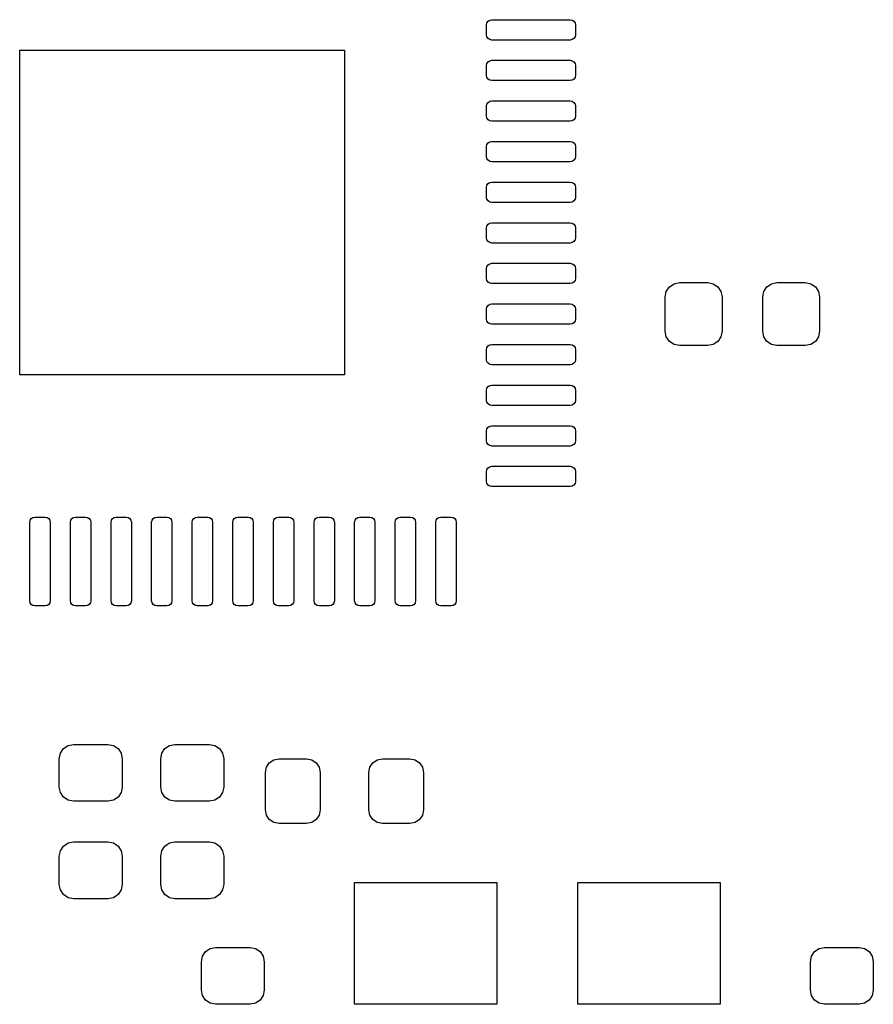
# Model space of a CAD drawing. Extents: x 0.4 to 10.6, y -8.1 to -0.4.
# Tile 8 of 13: x 6.354 to 6.685, y -2.512 to -2.13. Entities that reach past the tile are written whole.
import ezdxf

# ---------------------------------------------------------------- set-up
doc = ezdxf.new("R2010")
doc.units = 0
doc.header["$MEASUREMENT"] = 0
doc.layers.add('BLACK', color=7, linetype='CONTINUOUS')

msp = doc.modelspace()

# ---------------------------------------------------------------- linework, layer by layer
at = {"layer": 'BLACK', "linetype": 'CONTINUOUS'}
for p, q in [((6.53558, -2.13114), (6.53601, -2.1305)), ((6.53601, -2.1305), (6.53665, -2.13007)), ((6.53665, -2.13007), (6.5374, -2.12992)), ((6.5374, -2.12992), (6.56791, -2.12992)), ((6.56791, -2.12992), (6.56867, -2.13007)), ((6.56867, -2.13007), (6.56931, -2.1305)), ((6.56931, -2.1305), (6.56973, -2.13114)), ((6.53543, -2.13189), (6.53558, -2.13114)), ((6.53543, -2.13583), (6.53543, -2.13189)), ((6.56973, -2.13114), (6.56988, -2.13189)), ((6.56988, -2.13189), (6.56988, -2.13583)), ((6.53558, -2.13658), (6.53543, -2.13583)), ((6.53601, -2.13722), (6.53558, -2.13658)), ((6.53665, -2.13765), (6.53601, -2.13722)), ((6.5374, -2.1378), (6.53665, -2.13765)), ((6.56791, -2.1378), (6.5374, -2.1378)), ((6.56867, -2.13765), (6.56791, -2.1378)), ((6.56931, -2.13722), (6.56867, -2.13765)), ((6.56973, -2.13658), (6.56931, -2.13722)), ((6.56988, -2.13583), (6.56973, -2.13658)), ((6.35433, -2.26772), (6.35433, -2.14173)), ((6.35433, -2.14173), (6.48031, -2.14173)), ((6.48031, -2.14173), (6.48031, -2.26772)), ((6.53601, -2.14625), (6.53665, -2.14582)), ((6.53665, -2.14582), (6.5374, -2.14567)), ((6.5374, -2.14567), (6.56791, -2.14567)), ((6.56791, -2.14567), (6.56867, -2.14582)), ((6.56867, -2.14582), (6.56931, -2.14625)), ((6.53543, -2.14764), (6.53558, -2.14688)), ((6.53543, -2.15157), (6.53543, -2.14764)), ((6.53558, -2.14688), (6.53601, -2.14625)), ((6.56931, -2.14625), (6.56973, -2.14688)), ((6.56973, -2.14688), (6.56988, -2.14764)), ((6.56988, -2.14764), (6.56988, -2.15157)), ((6.53558, -2.15233), (6.53543, -2.15157)), ((6.53601, -2.15297), (6.53558, -2.15233)), ((6.53665, -2.15339), (6.53601, -2.15297)), ((6.5374, -2.15354), (6.53665, -2.15339)), ((6.56791, -2.15354), (6.5374, -2.15354)), ((6.56867, -2.15339), (6.56791, -2.15354)), ((6.56931, -2.15297), (6.56867, -2.15339)), ((6.56973, -2.15233), (6.56931, -2.15297)), ((6.56988, -2.15157), (6.56973, -2.15233)), ((6.53665, -2.16157), (6.5374, -2.16142)), ((6.5374, -2.16142), (6.56791, -2.16142)), ((6.56791, -2.16142), (6.56867, -2.16157)), ((6.53543, -2.16339), (6.53558, -2.16263)), ((6.53543, -2.16732), (6.53543, -2.16339)), ((6.53558, -2.16263), (6.53601, -2.16199)), ((6.53601, -2.16199), (6.53665, -2.16157)), ((6.56867, -2.16157), (6.56931, -2.16199)), ((6.56931, -2.16199), (6.56973, -2.16263)), ((6.56973, -2.16263), (6.56988, -2.16339)), ((6.56988, -2.16339), (6.56988, -2.16732)), ((6.53558, -2.16808), (6.53543, -2.16732)), ((6.53601, -2.16871), (6.53558, -2.16808)), ((6.53665, -2.16914), (6.53601, -2.16871)), ((6.56931, -2.16871), (6.56867, -2.16914)), ((6.56973, -2.16808), (6.56931, -2.16871)), ((6.56988, -2.16732), (6.56973, -2.16808)), ((6.5374, -2.16929), (6.53665, -2.16914)), ((6.56791, -2.16929), (6.5374, -2.16929)), ((6.56867, -2.16914), (6.56791, -2.16929)), ((6.53543, -2.17913), (6.53558, -2.17838)), ((6.53543, -2.18307), (6.53543, -2.17913)), ((6.53558, -2.17838), (6.53601, -2.17774)), ((6.53601, -2.17774), (6.53665, -2.17732)), ((6.53665, -2.17732), (6.5374, -2.17717)), ((6.5374, -2.17717), (6.56791, -2.17717)), ((6.56791, -2.17717), (6.56867, -2.17732)), ((6.56867, -2.17732), (6.56931, -2.17774)), ((6.56931, -2.17774), (6.56973, -2.17838)), ((6.56973, -2.17838), (6.56988, -2.17913)), ((6.56988, -2.17913), (6.56988, -2.18307)), ((6.53558, -2.18382), (6.53543, -2.18307)), ((6.53601, -2.18446), (6.53558, -2.18382)), ((6.56973, -2.18382), (6.56931, -2.18446)), ((6.56988, -2.18307), (6.56973, -2.18382)), ((6.53665, -2.18489), (6.53601, -2.18446)), ((6.5374, -2.18504), (6.53665, -2.18489)), ((6.56791, -2.18504), (6.5374, -2.18504)), ((6.56867, -2.18489), (6.56791, -2.18504)), ((6.56931, -2.18446), (6.56867, -2.18489)), ((6.53543, -2.19488), (6.53558, -2.19413)), ((6.53543, -2.19882), (6.53543, -2.19488)), ((6.53558, -2.19413), (6.53601, -2.19349)), ((6.53601, -2.19349), (6.53665, -2.19306)), ((6.53665, -2.19306), (6.5374, -2.19291)), ((6.5374, -2.19291), (6.56791, -2.19291)), ((6.56791, -2.19291), (6.56867, -2.19306)), ((6.56867, -2.19306), (6.56931, -2.19349)), ((6.56931, -2.19349), (6.56973, -2.19413)), ((6.56973, -2.19413), (6.56988, -2.19488)), ((6.56988, -2.19488), (6.56988, -2.19882)), ((6.53558, -2.19957), (6.53543, -2.19882)), ((6.53601, -2.20021), (6.53558, -2.19957)), ((6.56973, -2.19957), (6.56931, -2.20021)), ((6.56988, -2.19882), (6.56973, -2.19957)), ((6.53665, -2.20064), (6.53601, -2.20021)), ((6.5374, -2.20079), (6.53665, -2.20064)), ((6.56791, -2.20079), (6.5374, -2.20079)), ((6.56867, -2.20064), (6.56791, -2.20079)), ((6.56931, -2.20021), (6.56867, -2.20064)), ((6.53543, -2.21063), (6.53558, -2.20988)), ((6.53543, -2.21457), (6.53543, -2.21063)), ((6.53558, -2.20988), (6.53601, -2.20924)), ((6.53601, -2.20924), (6.53665, -2.20881)), ((6.53665, -2.20881), (6.5374, -2.20866)), ((6.5374, -2.20866), (6.56791, -2.20866)), ((6.56791, -2.20866), (6.56867, -2.20881)), ((6.56867, -2.20881), (6.56931, -2.20924)), ((6.56931, -2.20924), (6.56973, -2.20988)), ((6.56973, -2.20988), (6.56988, -2.21063)), ((6.56988, -2.21063), (6.56988, -2.21457)), ((6.53558, -2.21532), (6.53543, -2.21457)), ((6.56988, -2.21457), (6.56973, -2.21532)), ((6.53601, -2.21596), (6.53558, -2.21532)), ((6.53665, -2.21639), (6.53601, -2.21596)), ((6.5374, -2.21654), (6.53665, -2.21639)), ((6.56791, -2.21654), (6.5374, -2.21654)), ((6.56867, -2.21639), (6.56791, -2.21654)), ((6.56931, -2.21596), (6.56867, -2.21639)), ((6.56973, -2.21532), (6.56931, -2.21596)), ((6.53543, -2.22638), (6.53558, -2.22562)), ((6.53543, -2.23031), (6.53543, -2.22638)), ((6.53558, -2.22562), (6.53601, -2.22499)), ((6.53601, -2.22499), (6.53665, -2.22456)), ((6.53665, -2.22456), (6.5374, -2.22441)), ((6.5374, -2.22441), (6.56791, -2.22441)), ((6.56791, -2.22441), (6.56867, -2.22456)), ((6.56867, -2.22456), (6.56931, -2.22499)), ((6.56931, -2.22499), (6.56973, -2.22562)), ((6.56973, -2.22562), (6.56988, -2.22638)), ((6.56988, -2.22638), (6.56988, -2.23031)), ((6.53558, -2.23107), (6.53543, -2.23031)), ((6.53601, -2.23171), (6.53558, -2.23107)), ((6.53665, -2.23213), (6.53601, -2.23171)), ((6.5374, -2.23228), (6.53665, -2.23213)), ((6.56791, -2.23228), (6.5374, -2.23228)), ((6.56867, -2.23213), (6.56791, -2.23228)), ((6.56931, -2.23171), (6.56867, -2.23213)), ((6.56973, -2.23107), (6.56931, -2.23171)), ((6.56988, -2.23031), (6.56973, -2.23107)), ((6.60514, -2.23529), (6.60634, -2.2335)), ((6.60634, -2.2335), (6.60813, -2.23231)), ((6.60813, -2.23231), (6.61024, -2.23189)), ((6.61024, -2.23189), (6.62126, -2.23189)), ((6.62126, -2.23189), (6.62337, -2.23231)), ((6.62337, -2.23231), (6.62516, -2.2335)), ((6.62516, -2.2335), (6.62635, -2.23529)), ((6.64294, -2.23529), (6.64413, -2.2335)), ((6.64413, -2.2335), (6.64592, -2.23231)), ((6.64592, -2.23231), (6.64803, -2.23189)), ((6.64803, -2.23189), (6.65906, -2.23189)), ((6.65906, -2.23189), (6.66116, -2.23231)), ((6.66116, -2.23231), (6.66295, -2.2335)), ((6.66295, -2.2335), (6.66415, -2.23529)), ((6.60472, -2.2374), (6.60514, -2.23529)), ((6.60472, -2.25079), (6.60472, -2.2374)), ((6.62635, -2.23529), (6.62677, -2.2374)), ((6.62677, -2.2374), (6.62677, -2.25079)), ((6.64252, -2.2374), (6.64294, -2.23529)), ((6.64252, -2.25079), (6.64252, -2.2374)), ((6.66415, -2.23529), (6.66457, -2.2374)), ((6.66457, -2.2374), (6.66457, -2.25079)), ((6.53543, -2.24213), (6.53558, -2.24137)), ((6.53558, -2.24137), (6.53601, -2.24073)), ((6.53601, -2.24073), (6.53665, -2.24031)), ((6.53665, -2.24031), (6.5374, -2.24016)), ((6.5374, -2.24016), (6.56791, -2.24016)), ((6.56791, -2.24016), (6.56867, -2.24031)), ((6.56867, -2.24031), (6.56931, -2.24073)), ((6.56931, -2.24073), (6.56973, -2.24137)), ((6.56973, -2.24137), (6.56988, -2.24213)), ((6.53543, -2.24606), (6.53543, -2.24213)), ((6.56988, -2.24213), (6.56988, -2.24606)), ((6.53558, -2.24682), (6.53543, -2.24606)), ((6.53601, -2.24745), (6.53558, -2.24682)), ((6.53665, -2.24788), (6.53601, -2.24745)), ((6.5374, -2.24803), (6.53665, -2.24788)), ((6.56791, -2.24803), (6.5374, -2.24803)), ((6.56867, -2.24788), (6.56791, -2.24803)), ((6.56931, -2.24745), (6.56867, -2.24788)), ((6.56973, -2.24682), (6.56931, -2.24745)), ((6.56988, -2.24606), (6.56973, -2.24682)), ((6.60514, -2.2529), (6.60472, -2.25079)), ((6.60634, -2.25468), (6.60514, -2.2529)), ((6.62635, -2.2529), (6.62516, -2.25468)), ((6.62677, -2.25079), (6.62635, -2.2529)), ((6.64294, -2.2529), (6.64252, -2.25079)), ((6.64413, -2.25468), (6.64294, -2.2529)), ((6.66415, -2.2529), (6.66295, -2.25468)), ((6.66457, -2.25079), (6.66415, -2.2529)), ((6.53558, -2.25712), (6.53601, -2.25648)), ((6.53601, -2.25648), (6.53665, -2.25606)), ((6.53665, -2.25606), (6.5374, -2.25591)), ((6.5374, -2.25591), (6.56791, -2.25591)), ((6.56791, -2.25591), (6.56867, -2.25606)), ((6.56867, -2.25606), (6.56931, -2.25648)), ((6.56931, -2.25648), (6.56973, -2.25712)), ((6.60813, -2.25588), (6.60634, -2.25468)), ((6.61024, -2.2563), (6.60813, -2.25588)), ((6.62126, -2.2563), (6.61024, -2.2563)), ((6.62337, -2.25588), (6.62126, -2.2563)), ((6.62516, -2.25468), (6.62337, -2.25588)), ((6.64592, -2.25588), (6.64413, -2.25468)), ((6.64803, -2.2563), (6.64592, -2.25588)), ((6.65906, -2.2563), (6.64803, -2.2563)), ((6.66116, -2.25588), (6.65906, -2.2563)), ((6.66295, -2.25468), (6.66116, -2.25588)), ((6.53543, -2.25787), (6.53558, -2.25712)), ((6.53543, -2.26181), (6.53543, -2.25787)), ((6.56973, -2.25712), (6.56988, -2.25787)), ((6.56988, -2.25787), (6.56988, -2.26181)), ((6.53558, -2.26256), (6.53543, -2.26181)), ((6.53601, -2.2632), (6.53558, -2.26256)), ((6.53665, -2.26363), (6.53601, -2.2632)), ((6.5374, -2.26378), (6.53665, -2.26363)), ((6.56791, -2.26378), (6.5374, -2.26378)), ((6.56867, -2.26363), (6.56791, -2.26378)), ((6.56931, -2.2632), (6.56867, -2.26363)), ((6.56973, -2.26256), (6.56931, -2.2632)), ((6.56988, -2.26181), (6.56973, -2.26256)), ((6.48031, -2.26772), (6.35433, -2.26772)), ((6.53558, -2.27287), (6.53601, -2.27223)), ((6.53601, -2.27223), (6.53665, -2.2718)), ((6.53665, -2.2718), (6.5374, -2.27165)), ((6.5374, -2.27165), (6.56791, -2.27165)), ((6.56791, -2.27165), (6.56867, -2.2718)), ((6.56867, -2.2718), (6.56931, -2.27223)), ((6.56931, -2.27223), (6.56973, -2.27287)), ((6.53543, -2.27362), (6.53558, -2.27287)), ((6.53543, -2.27756), (6.53543, -2.27362)), ((6.56973, -2.27287), (6.56988, -2.27362)), ((6.56988, -2.27362), (6.56988, -2.27756)), ((6.53558, -2.27831), (6.53543, -2.27756)), ((6.53601, -2.27895), (6.53558, -2.27831)), ((6.53665, -2.27938), (6.53601, -2.27895)), ((6.5374, -2.27953), (6.53665, -2.27938)), ((6.56791, -2.27953), (6.5374, -2.27953)), ((6.56867, -2.27938), (6.56791, -2.27953)), ((6.56931, -2.27895), (6.56867, -2.27938)), ((6.56973, -2.27831), (6.56931, -2.27895)), ((6.56988, -2.27756), (6.56973, -2.27831)), ((6.53665, -2.28755), (6.5374, -2.2874)), ((6.5374, -2.2874), (6.56791, -2.2874)), ((6.56791, -2.2874), (6.56867, -2.28755)), ((6.53543, -2.28937), (6.53558, -2.28862)), ((6.53543, -2.29331), (6.53543, -2.28937)), ((6.53558, -2.28862), (6.53601, -2.28798)), ((6.53601, -2.28798), (6.53665, -2.28755)), ((6.56867, -2.28755), (6.56931, -2.28798)), ((6.56931, -2.28798), (6.56973, -2.28862)), ((6.56973, -2.28862), (6.56988, -2.28937)), ((6.56988, -2.28937), (6.56988, -2.29331)), ((6.53558, -2.29406), (6.53543, -2.29331)), ((6.53601, -2.2947), (6.53558, -2.29406)), ((6.53665, -2.29513), (6.53601, -2.2947)), ((6.5374, -2.29528), (6.53665, -2.29513)), ((6.56867, -2.29513), (6.56791, -2.29528)), ((6.56931, -2.2947), (6.56867, -2.29513)), ((6.56973, -2.29406), (6.56931, -2.2947)), ((6.56988, -2.29331), (6.56973, -2.29406)), ((6.56791, -2.29528), (6.5374, -2.29528)), ((6.53543, -2.30512), (6.53558, -2.30436)), ((6.53543, -2.30906), (6.53543, -2.30512)), ((6.53558, -2.30436), (6.53601, -2.30373)), ((6.53601, -2.30373), (6.53665, -2.3033)), ((6.53665, -2.3033), (6.5374, -2.30315)), ((6.5374, -2.30315), (6.56791, -2.30315)), ((6.56791, -2.30315), (6.56867, -2.3033)), ((6.56867, -2.3033), (6.56931, -2.30373)), ((6.56931, -2.30373), (6.56973, -2.30436)), ((6.56973, -2.30436), (6.56988, -2.30512)), ((6.56988, -2.30512), (6.56988, -2.30906)), ((6.53558, -2.30981), (6.53543, -2.30906)), ((6.53601, -2.31045), (6.53558, -2.30981)), ((6.56973, -2.30981), (6.56931, -2.31045)), ((6.56988, -2.30906), (6.56973, -2.30981)), ((6.53665, -2.31087), (6.53601, -2.31045)), ((6.5374, -2.31102), (6.53665, -2.31087)), ((6.56791, -2.31102), (6.5374, -2.31102)), ((6.56867, -2.31087), (6.56791, -2.31102)), ((6.56931, -2.31045), (6.56867, -2.31087)), ((6.35827, -2.3248), (6.35842, -2.32405)), ((6.35827, -2.35531), (6.35827, -2.3248)), ((6.35842, -2.32405), (6.35884, -2.32341)), ((6.35884, -2.32341), (6.35948, -2.32298)), ((6.35948, -2.32298), (6.36024, -2.32283)), ((6.36024, -2.32283), (6.36417, -2.32283)), ((6.36417, -2.32283), (6.36493, -2.32298)), ((6.36493, -2.32298), (6.36557, -2.32341)), ((6.36557, -2.32341), (6.36599, -2.32405)), ((6.36599, -2.32405), (6.36614, -2.3248)), ((6.36614, -2.3248), (6.36614, -2.35531)), ((6.37402, -2.3248), (6.37417, -2.32405)), ((6.37402, -2.35531), (6.37402, -2.3248)), ((6.37417, -2.32405), (6.37459, -2.32341)), ((6.37459, -2.32341), (6.37523, -2.32298)), ((6.37523, -2.32298), (6.37598, -2.32283)), ((6.37598, -2.32283), (6.37992, -2.32283)), ((6.37992, -2.32283), (6.38067, -2.32298)), ((6.38067, -2.32298), (6.38131, -2.32341)), ((6.38131, -2.32341), (6.38174, -2.32405)), ((6.38174, -2.32405), (6.38189, -2.3248)), ((6.38189, -2.3248), (6.38189, -2.35531)), ((6.38976, -2.3248), (6.38991, -2.32405)), ((6.38976, -2.35531), (6.38976, -2.3248)), ((6.38991, -2.32405), (6.39034, -2.32341)), ((6.39034, -2.32341), (6.39098, -2.32298)), ((6.39098, -2.32298), (6.39173, -2.32283)), ((6.39173, -2.32283), (6.39567, -2.32283)), ((6.39567, -2.32283), (6.39642, -2.32298)), ((6.39642, -2.32298), (6.39706, -2.32341)), ((6.39706, -2.32341), (6.39749, -2.32405)), ((6.39749, -2.32405), (6.39764, -2.3248)), ((6.39764, -2.3248), (6.39764, -2.35531)), ((6.40551, -2.3248), (6.40566, -2.32405)), ((6.40551, -2.35531), (6.40551, -2.3248)), ((6.40566, -2.32405), (6.40609, -2.32341)), ((6.40609, -2.32341), (6.40673, -2.32298)), ((6.40673, -2.32298), (6.40748, -2.32283)), ((6.40748, -2.32283), (6.41142, -2.32283)), ((6.41142, -2.32283), (6.41217, -2.32298)), ((6.41217, -2.32298), (6.41281, -2.32341)), ((6.41281, -2.32341), (6.41324, -2.32405)), ((6.41324, -2.32405), (6.41339, -2.3248)), ((6.41339, -2.3248), (6.41339, -2.35531)), ((6.42126, -2.3248), (6.42141, -2.32405)), ((6.42126, -2.35531), (6.42126, -2.3248)), ((6.42141, -2.32405), (6.42184, -2.32341)), ((6.42184, -2.32341), (6.42248, -2.32298)), ((6.42248, -2.32298), (6.42323, -2.32283)), ((6.42323, -2.32283), (6.42717, -2.32283)), ((6.42717, -2.32283), (6.42792, -2.32298)), ((6.42792, -2.32298), (6.42856, -2.32341)), ((6.42856, -2.32341), (6.42898, -2.32405)), ((6.42898, -2.32405), (6.42913, -2.3248)), ((6.42913, -2.3248), (6.42913, -2.35531)), ((6.43701, -2.3248), (6.43716, -2.32405)), ((6.43701, -2.35531), (6.43701, -2.3248)), ((6.43716, -2.32405), (6.43758, -2.32341)), ((6.43758, -2.32341), (6.43822, -2.32298)), ((6.43822, -2.32298), (6.43898, -2.32283)), ((6.43898, -2.32283), (6.44291, -2.32283)), ((6.44291, -2.32283), (6.44367, -2.32298)), ((6.44367, -2.32298), (6.44431, -2.32341)), ((6.44431, -2.32341), (6.44473, -2.32405)), ((6.44473, -2.32405), (6.44488, -2.3248)), ((6.44488, -2.3248), (6.44488, -2.35531)), ((6.45276, -2.3248), (6.45291, -2.32405)), ((6.45276, -2.35531), (6.45276, -2.3248)), ((6.45291, -2.32405), (6.45333, -2.32341)), ((6.45333, -2.32341), (6.45397, -2.32298)), ((6.45397, -2.32298), (6.45472, -2.32283)), ((6.45472, -2.32283), (6.45866, -2.32283)), ((6.45866, -2.32283), (6.45941, -2.32298)), ((6.45941, -2.32298), (6.46005, -2.32341)), ((6.46005, -2.32341), (6.46048, -2.32405)), ((6.46048, -2.32405), (6.46063, -2.3248)), ((6.46063, -2.3248), (6.46063, -2.35531)), ((6.4685, -2.3248), (6.46865, -2.32405)), ((6.4685, -2.35531), (6.4685, -2.3248)), ((6.46865, -2.32405), (6.46908, -2.32341)), ((6.46908, -2.32341), (6.46972, -2.32298)), ((6.46972, -2.32298), (6.47047, -2.32283)), ((6.47047, -2.32283), (6.47441, -2.32283)), ((6.47441, -2.32283), (6.47516, -2.32298)), ((6.47516, -2.32298), (6.4758, -2.32341)), ((6.4758, -2.32341), (6.47623, -2.32405)), ((6.47623, -2.32405), (6.47638, -2.3248)), ((6.47638, -2.3248), (6.47638, -2.35531)), ((6.48425, -2.3248), (6.4844, -2.32405)), ((6.48425, -2.35531), (6.48425, -2.3248)), ((6.4844, -2.32405), (6.48483, -2.32341)), ((6.48483, -2.32341), (6.48547, -2.32298)), ((6.48547, -2.32298), (6.48622, -2.32283)), ((6.48622, -2.32283), (6.49016, -2.32283)), ((6.49016, -2.32283), (6.49091, -2.32298)), ((6.49091, -2.32298), (6.49155, -2.32341)), ((6.49155, -2.32341), (6.49198, -2.32405)), ((6.49198, -2.32405), (6.49213, -2.3248)), ((6.49213, -2.3248), (6.49213, -2.35531)), ((6.5, -2.3248), (6.50015, -2.32405)), ((6.5, -2.35531), (6.5, -2.3248)), ((6.50015, -2.32405), (6.50058, -2.32341)), ((6.50058, -2.32341), (6.50122, -2.32298)), ((6.50122, -2.32298), (6.50197, -2.32283)), ((6.50197, -2.32283), (6.50591, -2.32283)), ((6.50591, -2.32283), (6.50666, -2.32298)), ((6.50666, -2.32298), (6.5073, -2.32341)), ((6.5073, -2.32341), (6.50772, -2.32405)), ((6.50772, -2.32405), (6.50787, -2.3248)), ((6.50787, -2.3248), (6.50787, -2.35531)), ((6.51575, -2.3248), (6.5159, -2.32405)), ((6.51575, -2.35531), (6.51575, -2.3248)), ((6.5159, -2.32405), (6.51632, -2.32341)), ((6.51632, -2.32341), (6.51696, -2.32298)), ((6.51696, -2.32298), (6.51772, -2.32283)), ((6.51772, -2.32283), (6.52165, -2.32283)), ((6.52165, -2.32283), (6.52241, -2.32298)), ((6.52241, -2.32298), (6.52305, -2.32341)), ((6.52305, -2.32341), (6.52347, -2.32405)), ((6.52347, -2.32405), (6.52362, -2.3248)), ((6.52362, -2.3248), (6.52362, -2.35531)), ((6.35842, -2.35607), (6.35827, -2.35531)), ((6.35884, -2.35671), (6.35842, -2.35607)), ((6.36599, -2.35607), (6.36557, -2.35671)), ((6.36614, -2.35531), (6.36599, -2.35607)), ((6.37417, -2.35607), (6.37402, -2.35531)), ((6.37459, -2.35671), (6.37417, -2.35607)), ((6.38174, -2.35607), (6.38131, -2.35671)), ((6.38189, -2.35531), (6.38174, -2.35607)), ((6.38991, -2.35607), (6.38976, -2.35531)), ((6.39034, -2.35671), (6.38991, -2.35607)), ((6.39749, -2.35607), (6.39706, -2.35671)), ((6.39764, -2.35531), (6.39749, -2.35607)), ((6.40566, -2.35607), (6.40551, -2.35531)), ((6.40609, -2.35671), (6.40566, -2.35607)), ((6.41324, -2.35607), (6.41281, -2.35671)), ((6.41339, -2.35531), (6.41324, -2.35607)), ((6.42141, -2.35607), (6.42126, -2.35531)), ((6.42184, -2.35671), (6.42141, -2.35607)), ((6.42898, -2.35607), (6.42856, -2.35671)), ((6.42913, -2.35531), (6.42898, -2.35607)), ((6.43716, -2.35607), (6.43701, -2.35531)), ((6.43758, -2.35671), (6.43716, -2.35607)), ((6.44473, -2.35607), (6.44431, -2.35671)), ((6.44488, -2.35531), (6.44473, -2.35607)), ((6.45291, -2.35607), (6.45276, -2.35531)), ((6.45333, -2.35671), (6.45291, -2.35607)), ((6.46048, -2.35607), (6.46005, -2.35671)), ((6.46063, -2.35531), (6.46048, -2.35607)), ((6.46865, -2.35607), (6.4685, -2.35531)), ((6.46908, -2.35671), (6.46865, -2.35607)), ((6.47623, -2.35607), (6.4758, -2.35671)), ((6.47638, -2.35531), (6.47623, -2.35607)), ((6.4844, -2.35607), (6.48425, -2.35531)), ((6.48483, -2.35671), (6.4844, -2.35607)), ((6.49198, -2.35607), (6.49155, -2.35671)), ((6.49213, -2.35531), (6.49198, -2.35607)), ((6.50015, -2.35607), (6.5, -2.35531)), ((6.50058, -2.35671), (6.50015, -2.35607)), ((6.50772, -2.35607), (6.5073, -2.35671)), ((6.50787, -2.35531), (6.50772, -2.35607)), ((6.5159, -2.35607), (6.51575, -2.35531)), ((6.51632, -2.35671), (6.5159, -2.35607)), ((6.52347, -2.35607), (6.52305, -2.35671)), ((6.52362, -2.35531), (6.52347, -2.35607)), ((6.35948, -2.35713), (6.35884, -2.35671)), ((6.36024, -2.35728), (6.35948, -2.35713)), ((6.36417, -2.35728), (6.36024, -2.35728)), ((6.36493, -2.35713), (6.36417, -2.35728)), ((6.36557, -2.35671), (6.36493, -2.35713)), ((6.37523, -2.35713), (6.37459, -2.35671)), ((6.37598, -2.35728), (6.37523, -2.35713)), ((6.37992, -2.35728), (6.37598, -2.35728)), ((6.38067, -2.35713), (6.37992, -2.35728)), ((6.38131, -2.35671), (6.38067, -2.35713)), ((6.39098, -2.35713), (6.39034, -2.35671)), ((6.39173, -2.35728), (6.39098, -2.35713)), ((6.39567, -2.35728), (6.39173, -2.35728)), ((6.39642, -2.35713), (6.39567, -2.35728)), ((6.39706, -2.35671), (6.39642, -2.35713)), ((6.40673, -2.35713), (6.40609, -2.35671)), ((6.40748, -2.35728), (6.40673, -2.35713)), ((6.41142, -2.35728), (6.40748, -2.35728)), ((6.41217, -2.35713), (6.41142, -2.35728)), ((6.41281, -2.35671), (6.41217, -2.35713)), ((6.42248, -2.35713), (6.42184, -2.35671)), ((6.42323, -2.35728), (6.42248, -2.35713)), ((6.42717, -2.35728), (6.42323, -2.35728)), ((6.42792, -2.35713), (6.42717, -2.35728)), ((6.42856, -2.35671), (6.42792, -2.35713)), ((6.43822, -2.35713), (6.43758, -2.35671)), ((6.43898, -2.35728), (6.43822, -2.35713)), ((6.44291, -2.35728), (6.43898, -2.35728)), ((6.44367, -2.35713), (6.44291, -2.35728)), ((6.44431, -2.35671), (6.44367, -2.35713)), ((6.45397, -2.35713), (6.45333, -2.35671)), ((6.45472, -2.35728), (6.45397, -2.35713)), ((6.45866, -2.35728), (6.45472, -2.35728)), ((6.45941, -2.35713), (6.45866, -2.35728)), ((6.46005, -2.35671), (6.45941, -2.35713)), ((6.46972, -2.35713), (6.46908, -2.35671)), ((6.47047, -2.35728), (6.46972, -2.35713)), ((6.47441, -2.35728), (6.47047, -2.35728)), ((6.47516, -2.35713), (6.47441, -2.35728)), ((6.4758, -2.35671), (6.47516, -2.35713)), ((6.48547, -2.35713), (6.48483, -2.35671)), ((6.48622, -2.35728), (6.48547, -2.35713)), ((6.49016, -2.35728), (6.48622, -2.35728)), ((6.49091, -2.35713), (6.49016, -2.35728)), ((6.49155, -2.35671), (6.49091, -2.35713)), ((6.50122, -2.35713), (6.50058, -2.35671)), ((6.50197, -2.35728), (6.50122, -2.35713)), ((6.50591, -2.35728), (6.50197, -2.35728)), ((6.50666, -2.35713), (6.50591, -2.35728)), ((6.5073, -2.35671), (6.50666, -2.35713)), ((6.51696, -2.35713), (6.51632, -2.35671)), ((6.51772, -2.35728), (6.51696, -2.35713)), ((6.52165, -2.35728), (6.51772, -2.35728)), ((6.52241, -2.35713), (6.52165, -2.35728)), ((6.52305, -2.35671), (6.52241, -2.35713)), ((6.3701, -2.41443), (6.3713, -2.41264)), ((6.3713, -2.41264), (6.37309, -2.41144)), ((6.37309, -2.41144), (6.3752, -2.41102)), ((6.3752, -2.41102), (6.38858, -2.41102)), ((6.38858, -2.41102), (6.39069, -2.41144)), ((6.39069, -2.41144), (6.39248, -2.41264)), ((6.39248, -2.41264), (6.39367, -2.41443)), ((6.40947, -2.41443), (6.41067, -2.41264)), ((6.41067, -2.41264), (6.41246, -2.41144)), ((6.41246, -2.41144), (6.41457, -2.41102)), ((6.41457, -2.41102), (6.42795, -2.41102)), ((6.42795, -2.41102), (6.43006, -2.41144)), ((6.43006, -2.41144), (6.43185, -2.41264)), ((6.43185, -2.41264), (6.43304, -2.41443)), ((6.36969, -2.41654), (6.3701, -2.41443)), ((6.36969, -2.42756), (6.36969, -2.41654)), ((6.39367, -2.41443), (6.39409, -2.41654)), ((6.39409, -2.41654), (6.39409, -2.42756)), ((6.40906, -2.41654), (6.40947, -2.41443)), ((6.40906, -2.42756), (6.40906, -2.41654)), ((6.43304, -2.41443), (6.43346, -2.41654)), ((6.43346, -2.41654), (6.43346, -2.42756)), ((6.45116, -2.41809), (6.45289, -2.41694)), ((6.45289, -2.41694), (6.45492, -2.41654)), ((6.45492, -2.41654), (6.46555, -2.41654)), ((6.46555, -2.41654), (6.46759, -2.41694)), ((6.46759, -2.41694), (6.46931, -2.41809)), ((6.49132, -2.41809), (6.49304, -2.41694)), ((6.49304, -2.41694), (6.49508, -2.41654)), ((6.49508, -2.41654), (6.50571, -2.41654)), ((6.50571, -2.41654), (6.50774, -2.41694)), ((6.50774, -2.41694), (6.50947, -2.41809)), ((6.44961, -2.42185), (6.45001, -2.41982)), ((6.45001, -2.41982), (6.45116, -2.41809)), ((6.46931, -2.41809), (6.47046, -2.41982)), ((6.47046, -2.41982), (6.47087, -2.42185)), ((6.48976, -2.42185), (6.49017, -2.41982)), ((6.49017, -2.41982), (6.49132, -2.41809)), ((6.50947, -2.41809), (6.51062, -2.41982)), ((6.51062, -2.41982), (6.51102, -2.42185)), ((6.44961, -2.43642), (6.44961, -2.42185)), ((6.47087, -2.42185), (6.47087, -2.43642)), ((6.48976, -2.43642), (6.48976, -2.42185)), ((6.51102, -2.42185), (6.51102, -2.43642)), ((6.3701, -2.42967), (6.36969, -2.42756)), ((6.39409, -2.42756), (6.39367, -2.42967)), ((6.40947, -2.42967), (6.40906, -2.42756)), ((6.43346, -2.42756), (6.43304, -2.42967)), ((6.3713, -2.43146), (6.3701, -2.42967)), ((6.37309, -2.43265), (6.3713, -2.43146)), ((6.39248, -2.43146), (6.39069, -2.43265)), ((6.39367, -2.42967), (6.39248, -2.43146)), ((6.41067, -2.43146), (6.40947, -2.42967)), ((6.41246, -2.43265), (6.41067, -2.43146)), ((6.43185, -2.43146), (6.43006, -2.43265)), ((6.43304, -2.42967), (6.43185, -2.43146)), ((6.3752, -2.43307), (6.37309, -2.43265)), ((6.38858, -2.43307), (6.3752, -2.43307)), ((6.39069, -2.43265), (6.38858, -2.43307)), ((6.41457, -2.43307), (6.41246, -2.43265)), ((6.42795, -2.43307), (6.41457, -2.43307)), ((6.43006, -2.43265), (6.42795, -2.43307)), ((6.45001, -2.43845), (6.44961, -2.43642)), ((6.47087, -2.43642), (6.47046, -2.43845)), ((6.49017, -2.43845), (6.48976, -2.43642)), ((6.51102, -2.43642), (6.51062, -2.43845)), ((6.45116, -2.44018), (6.45001, -2.43845)), ((6.45289, -2.44133), (6.45116, -2.44018)), ((6.46931, -2.44018), (6.46759, -2.44133)), ((6.47046, -2.43845), (6.46931, -2.44018)), ((6.49132, -2.44018), (6.49017, -2.43845)), ((6.49304, -2.44133), (6.49132, -2.44018)), ((6.50947, -2.44018), (6.50774, -2.44133)), ((6.51062, -2.43845), (6.50947, -2.44018)), ((6.45492, -2.44173), (6.45289, -2.44133)), ((6.46555, -2.44173), (6.45492, -2.44173)), ((6.46759, -2.44133), (6.46555, -2.44173)), ((6.49508, -2.44173), (6.49304, -2.44133)), ((6.50571, -2.44173), (6.49508, -2.44173)), ((6.50774, -2.44133), (6.50571, -2.44173)), ((6.3701, -2.45222), (6.3713, -2.45043)), ((6.3713, -2.45043), (6.37309, -2.44924)), ((6.37309, -2.44924), (6.3752, -2.44882)), ((6.3752, -2.44882), (6.38858, -2.44882)), ((6.38858, -2.44882), (6.39069, -2.44924)), ((6.39069, -2.44924), (6.39248, -2.45043)), ((6.39248, -2.45043), (6.39367, -2.45222)), ((6.40947, -2.45222), (6.41067, -2.45043)), ((6.41067, -2.45043), (6.41246, -2.44924)), ((6.41246, -2.44924), (6.41457, -2.44882)), ((6.41457, -2.44882), (6.42795, -2.44882)), ((6.42795, -2.44882), (6.43006, -2.44924)), ((6.43006, -2.44924), (6.43185, -2.45043)), ((6.43185, -2.45043), (6.43304, -2.45222)), ((6.36969, -2.45433), (6.3701, -2.45222)), ((6.36969, -2.46535), (6.36969, -2.45433)), ((6.39367, -2.45222), (6.39409, -2.45433)), ((6.39409, -2.45433), (6.39409, -2.46535)), ((6.40906, -2.45433), (6.40947, -2.45222)), ((6.40906, -2.46535), (6.40906, -2.45433)), ((6.43304, -2.45222), (6.43346, -2.45433)), ((6.43346, -2.45433), (6.43346, -2.46535)), ((6.3701, -2.46746), (6.36969, -2.46535)), ((6.39409, -2.46535), (6.39367, -2.46746)), ((6.40947, -2.46746), (6.40906, -2.46535)), ((6.43346, -2.46535), (6.43304, -2.46746)), ((6.48425, -2.51181), (6.48425, -2.46457)), ((6.48425, -2.46457), (6.53937, -2.46457)), ((6.53937, -2.46457), (6.53937, -2.51181)), ((6.57087, -2.51181), (6.57087, -2.46457)), ((6.57087, -2.46457), (6.62598, -2.46457)), ((6.62598, -2.46457), (6.62598, -2.51181)), ((6.3713, -2.46925), (6.3701, -2.46746)), ((6.37309, -2.47045), (6.3713, -2.46925)), ((6.3752, -2.47087), (6.37309, -2.47045)), ((6.39069, -2.47045), (6.38858, -2.47087)), ((6.39248, -2.46925), (6.39069, -2.47045)), ((6.39367, -2.46746), (6.39248, -2.46925)), ((6.41067, -2.46925), (6.40947, -2.46746)), ((6.41246, -2.47045), (6.41067, -2.46925)), ((6.41457, -2.47087), (6.41246, -2.47045)), ((6.43006, -2.47045), (6.42795, -2.47087)), ((6.43185, -2.46925), (6.43006, -2.47045)), ((6.43304, -2.46746), (6.43185, -2.46925)), ((6.38858, -2.47087), (6.3752, -2.47087)), ((6.42795, -2.47087), (6.41457, -2.47087)), ((6.42821, -2.49018), (6.43031, -2.48976)), ((6.43031, -2.48976), (6.4437, -2.48976)), ((6.4437, -2.48976), (6.44581, -2.49018)), ((6.66443, -2.49018), (6.66654, -2.48976)), ((6.66654, -2.48976), (6.67992, -2.48976)), ((6.67992, -2.48976), (6.68203, -2.49018)), ((6.4248, -2.49528), (6.42522, -2.49317)), ((6.42522, -2.49317), (6.42642, -2.49138)), ((6.42642, -2.49138), (6.42821, -2.49018)), ((6.44581, -2.49018), (6.4476, -2.49138)), ((6.4476, -2.49138), (6.44879, -2.49317)), ((6.44879, -2.49317), (6.44921, -2.49528)), ((6.66102, -2.49528), (6.66144, -2.49317)), ((6.66144, -2.49317), (6.66264, -2.49138)), ((6.66264, -2.49138), (6.66443, -2.49018)), ((6.68203, -2.49018), (6.68382, -2.49138)), ((6.68382, -2.49138), (6.68501, -2.49317)), ((6.68501, -2.49317), (6.68543, -2.49528)), ((6.4248, -2.5063), (6.4248, -2.49528)), ((6.44921, -2.49528), (6.44921, -2.5063)), ((6.66102, -2.5063), (6.66102, -2.49528)), ((6.68543, -2.49528), (6.68543, -2.5063)), ((6.42522, -2.50841), (6.4248, -2.5063)), ((6.42642, -2.5102), (6.42522, -2.50841)), ((6.44879, -2.50841), (6.4476, -2.5102)), ((6.44921, -2.5063), (6.44879, -2.50841)), ((6.66144, -2.50841), (6.66102, -2.5063)), ((6.66264, -2.5102), (6.66144, -2.50841)), ((6.68501, -2.50841), (6.68382, -2.5102)), ((6.68543, -2.5063), (6.68501, -2.50841)), ((6.42821, -2.51139), (6.42642, -2.5102)), ((6.43031, -2.51181), (6.42821, -2.51139)), ((6.4437, -2.51181), (6.43031, -2.51181)), ((6.44581, -2.51139), (6.4437, -2.51181)), ((6.4476, -2.5102), (6.44581, -2.51139)), ((6.53937, -2.51181), (6.48425, -2.51181)), ((6.62598, -2.51181), (6.57087, -2.51181)), ((6.66443, -2.51139), (6.66264, -2.5102)), ((6.66654, -2.51181), (6.66443, -2.51139)), ((6.67992, -2.51181), (6.66654, -2.51181)), ((6.68203, -2.51139), (6.67992, -2.51181)), ((6.68382, -2.5102), (6.68203, -2.51139))]:
    msp.add_line(p, q, dxfattribs=at)

doc.saveas('drawing.dxf')
